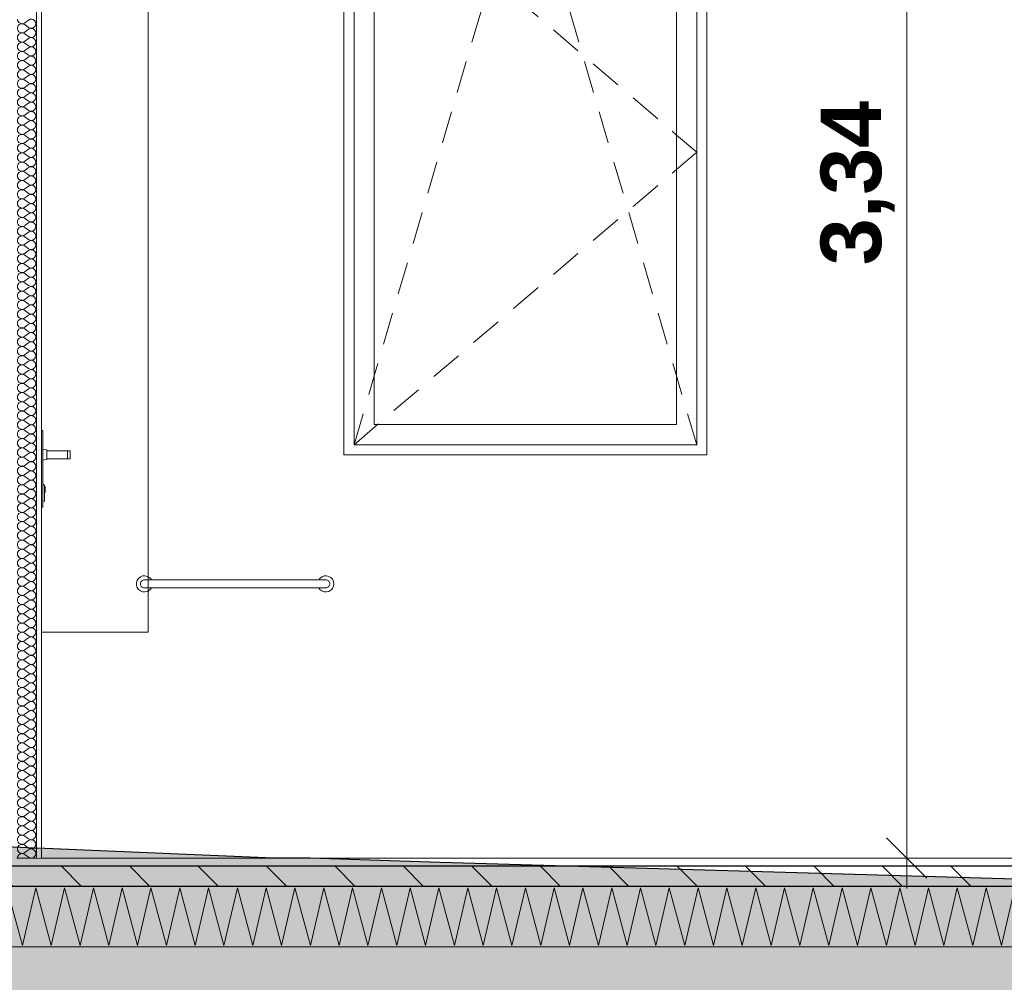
# Model space of a CAD drawing. Header units: millimetres. Extents: x -4481 to 79246, y -53000 to 18468.
# Tile 57 of 79: x 44889 to 47331, y -308 to 2079. Entities that reach past the tile are written whole.
import ezdxf

# ---------------------------------------------------------------- set-up
doc = ezdxf.new("R2010")
doc.units = ezdxf.units.MM
doc.header["$MEASUREMENT"] = 0
doc.linetypes.add('Wipeout_Contour', pattern=[1000, 0, -1000])
for name, color, linetype in [('Nouveau_2D - Cotations pour 100ème', 7, 'Continuous'), ('Nouveau__ DÉBLAIS REMBLAIS', 7, 'Continuous'), ('Nouveau__Constr - Spéciales', 7, 'Continuous'), ('Nouveau__Murs int non porteurs - Cloisons', 7, 'Continuous'), ('Nouveau__Sols - Dalles', 7, 'Continuous'), ('Nouveau_Exter - Equipements_Mobiliers', 7, 'Continuous'), ('Nouveau_Fenêtres Archicad', 7, 'Continuous'), ('Nouveau_Portes Archicad', 7, 'Continuous'), ('Terrain - original', 7, 'Continuous')]:
    doc.layers.add(name, color=color, linetype=linetype)
doc.styles.add('STYLE_GENERE_2', font='arial.ttf')
doc.linetypes.add('_TN', pattern='A,0,[2,PROJET COUPE BB1.Shx,S=63.492063,R=0,X=0,Y=0],-8000,0', length=8000)
doc.dimstyles.new('STYLE_GENERE__10', dxfattribs={"dimtxt": 175, "dimasz": 95, "dimexe": 0.18, "dimexo": 30247.210424, "dimgap": 0, "dimtad": 1, "dimlfac": 0.001, "dimzin": 0, "dimdsep": 46, "dimtxsty": 'STYLE_GENERE_2', "dimblk": 'ARROWHEAD_6', "dimblk1": 'ARROWHEAD_6', "dimblk2": 'ARROWHEAD_6', "dimcen": 0.09, "dimclrd": 1, "dimclre": 1, "dimclrt": 1, "dimazin": 0, "dimtfac": 1, "dimtdec": 4, "dimtmove": 0, "dimatfit": 3, "dimfxl": 0, "dimtolj": 1, "dimtzin": 0, "dimarcsym": 0})
doc.dimstyles.new('STYLE_GENERE__3', dxfattribs={"dimtxt": 150, "dimasz": 95, "dimexe": 0.18, "dimexo": 21916.318027, "dimgap": 0, "dimtad": 1, "dimlfac": 0.001, "dimzin": 0, "dimdsep": 46, "dimtxsty": 'STYLE_GENERE_2', "dimblk": 'ARROWHEAD_6', "dimblk1": 'ARROWHEAD_6', "dimblk2": 'ARROWHEAD_6', "dimcen": 0.09, "dimclrd": 7, "dimclre": 7, "dimclrt": 7, "dimazin": 0, "dimtfac": 1, "dimtdec": 4, "dimtmove": 0, "dimatfit": 3, "dimfxl": 0, "dimtolj": 1, "dimtzin": 0, "dimarcsym": 0})
doc.dimstyles.new('STYLE_GENERE__5', dxfattribs={"dimtxt": 150, "dimasz": 95, "dimexe": 0.18, "dimexo": 21959.829925, "dimgap": 0, "dimtad": 1, "dimlfac": 0.001, "dimzin": 0, "dimdsep": 46, "dimtxsty": 'STYLE_GENERE_2', "dimblk": 'ARROWHEAD_6', "dimblk1": 'ARROWHEAD_6', "dimblk2": 'ARROWHEAD_6', "dimcen": 0.09, "dimclrd": 7, "dimclre": 7, "dimclrt": 7, "dimazin": 0, "dimtfac": 1, "dimtdec": 4, "dimtmove": 0, "dimatfit": 3, "dimfxl": 0, "dimtolj": 1, "dimtzin": 0, "dimarcsym": 0})
doc.dimstyles.new('STYLE_GENERE__7', dxfattribs={"dimtxt": 150, "dimasz": 95, "dimexe": 0.18, "dimexo": 28568.917041, "dimgap": 0, "dimtad": 1, "dimlfac": 0.001, "dimzin": 0, "dimdsep": 46, "dimtxsty": 'STYLE_GENERE_2', "dimblk": 'ARROWHEAD_6', "dimblk1": 'ARROWHEAD_6', "dimblk2": 'ARROWHEAD_6', "dimcen": 0.09, "dimclrd": 7, "dimclre": 7, "dimclrt": 7, "dimazin": 0, "dimtfac": 1, "dimtdec": 4, "dimtmove": 0, "dimatfit": 3, "dimfxl": 0, "dimtolj": 1, "dimtzin": 0, "dimarcsym": 0})

# ---------------------------------------------------------------- blocks, each defined once
blk = doc.blocks.new('*X59')
at = {"layer": 'Nouveau__Sols - Dalles', "color": 250, "linetype": 'Continuous', "lineweight": 5}
for p, q in [((44857.1, -73.6), (44895.4, -216.4)), ((44895.4, -216.4), (44928.6, -73.6)), ((44928.6, -73.6), (44966.8, -216.4)), ((44966.8, -216.4), (45000, -73.6)), ((45000, -73.6), (45038.3, -216.4)), ((45038.3, -216.4), (45071.4, -73.6)), ((45071.4, -73.6), (45109.7, -216.4)), ((45109.7, -216.4), (45142.9, -73.6)), ((45142.9, -73.6), (45181.1, -216.4)), ((45181.1, -216.4), (45214.3, -73.6)), ((45214.3, -73.6), (45252.5, -216.4)), ((45252.5, -216.4), (45285.7, -73.6)), ((45285.7, -73.6), (45324, -216.4)), ((45324, -216.4), (45357.1, -73.6)), ((45357.1, -73.6), (45395.4, -216.4)), ((45395.4, -216.4), (45428.6, -73.6)), ((45428.6, -73.6), (45466.8, -216.4)), ((45466.8, -216.4), (45500, -73.6)), ((45500, -73.6), (45538.3, -216.4)), ((45538.3, -216.4), (45571.4, -73.6)), ((45571.4, -73.6), (45609.7, -216.4)), ((45609.7, -216.4), (45642.9, -73.6)), ((45642.9, -73.6), (45681.1, -216.4)), ((45681.1, -216.4), (45714.3, -73.6)), ((45714.3, -73.6), (45752.5, -216.4)), ((45752.5, -216.4), (45785.7, -73.6)), ((45785.7, -73.6), (45824, -216.4)), ((45824, -216.4), (45857.1, -73.6)), ((45857.1, -73.6), (45895.4, -216.4)), ((45895.4, -216.4), (45928.6, -73.6)), ((45928.6, -73.6), (45966.8, -216.4)), ((45966.8, -216.4), (46000, -73.6)), ((46000, -73.6), (46038.3, -216.4)), ((46038.3, -216.4), (46071.4, -73.6)), ((46071.4, -73.6), (46109.7, -216.4)), ((46109.7, -216.4), (46142.9, -73.6)), ((46142.9, -73.6), (46181.1, -216.4)), ((46181.1, -216.4), (46214.3, -73.6)), ((46214.3, -73.6), (46252.5, -216.4)), ((46252.5, -216.4), (46285.7, -73.6)), ((46285.7, -73.6), (46324, -216.4)), ((46324, -216.4), (46357.1, -73.6)), ((46357.1, -73.6), (46395.4, -216.4)), ((46395.4, -216.4), (46428.6, -73.6)), ((46428.6, -73.6), (46466.8, -216.4)), ((46466.8, -216.4), (46500, -73.6)), ((46500, -73.6), (46538.3, -216.4)), ((46538.3, -216.4), (46571.4, -73.6)), ((46571.4, -73.6), (46609.7, -216.4)), ((46609.7, -216.4), (46642.9, -73.6)), ((46642.9, -73.6), (46681.1, -216.4)), ((46681.1, -216.4), (46714.3, -73.6)), ((46714.3, -73.6), (46752.5, -216.4)), ((46752.5, -216.4), (46785.7, -73.6)), ((46785.7, -73.6), (46824, -216.4)), ((46824, -216.4), (46857.1, -73.6)), ((46857.1, -73.6), (46895.4, -216.4)), ((46895.4, -216.4), (46928.6, -73.6)), ((46928.6, -73.6), (46966.8, -216.4)), ((46966.8, -216.4), (47000, -73.6)), ((47000, -73.6), (47038.3, -216.4)), ((47038.3, -216.4), (47071.4, -73.6)), ((47071.4, -73.6), (47109.7, -216.4)), ((47109.7, -216.4), (47142.9, -73.6)), ((47142.9, -73.6), (47181.1, -216.4)), ((47181.1, -216.4), (47214.3, -73.6)), ((47214.3, -73.6), (47252.5, -216.4)), ((47252.5, -216.4), (47285.7, -73.6)), ((47285.7, -73.6), (47324, -216.4)), ((47324, -216.4), (47357.1, -73.6))]:
    blk.add_line(p, q, dxfattribs=at)
blk = doc.blocks.new('Élément de coupe_51')
at = {"layer": 'Nouveau__Sols - Dalles', "linetype": 'Continuous', "lineweight": 5}
h = blk.add_hatch(dxfattribs=at)
h.set_pattern_fill('__MAÇONNERIE', style=0, pattern_type=2)
h.set_pattern_definition([(135, (0, 0), (84.85281, 84.85281), [])])
h.paths.add_polyline_path([(59978, -20), (24922, -20), (24922, -70), (59978, -70)])
at = {"layer": 'Nouveau__Sols - Dalles', "color": 7, "linetype": 'Continuous', "lineweight": 5}
for p, q in [((44943, 0), (44930, 0)), ((54107, 0), (44943, 0)), ((59978, -220), (24922, -220))]:
    blk.add_line(p, q, dxfattribs=at)
at = {"layer": 'Nouveau__Sols - Dalles', "color": 7, "linetype": 'Continuous', "lineweight": 30}
for p, q in [((59978, -20), (24922, -20)), ((59978, -70), (24922, -70))]:
    blk.add_line(p, q, dxfattribs=at)
at = {"layer": 'Nouveau__Sols - Dalles', "lineweight": 0}
blk.add_blockref('*X59', (0, 0), dxfattribs=at)
blk = doc.blocks.new('*X76')
at = {"layer": 'Nouveau__Murs int non porteurs - Cloisons', "color": 250, "linetype": 'Continuous', "lineweight": 5}
for p, q in [((44910.6, 2077.7), (44901.4, 2070.9)), ((44910.6, 2059.4), (44901.4, 2066.3)), ((44910.6, 2054.9), (44901.4, 2048)), ((44910.6, 2036.6), (44901.4, 2043.4)), ((44910.6, 2032), (44901.4, 2025.1)), ((44910.6, 2013.7), (44901.4, 2020.6)), ((44910.6, 2009.1), (44901.4, 2002.3)), ((44910.6, 1990.9), (44901.4, 1997.7)), ((44910.6, 1986.3), (44901.4, 1979.4)), ((44910.6, 1968), (44901.4, 1974.9)), ((44910.6, 1963.4), (44901.4, 1956.6)), ((44910.6, 1945.1), (44901.4, 1952)), ((44910.6, 1940.6), (44901.4, 1933.7)), ((44910.6, 1922.3), (44901.4, 1929.1)), ((44910.6, 1917.7), (44901.4, 1910.9)), ((44910.6, 1899.4), (44901.4, 1906.3)), ((44910.6, 1894.9), (44901.4, 1888)), ((44910.6, 1876.6), (44901.4, 1883.4)), ((44910.6, 1872), (44901.4, 1865.1)), ((44910.6, 1853.7), (44901.4, 1860.6)), ((44910.6, 1849.1), (44901.4, 1842.3)), ((44910.6, 1830.9), (44901.4, 1837.7)), ((44910.6, 1826.3), (44901.4, 1819.4)), ((44910.6, 1808), (44901.4, 1814.9)), ((44910.6, 1803.4), (44901.4, 1796.6)), ((44910.6, 1785.1), (44901.4, 1792)), ((44910.6, 1780.6), (44901.4, 1773.7)), ((44910.6, 1762.3), (44901.4, 1769.1)), ((44910.6, 1757.7), (44901.4, 1750.9)), ((44910.6, 1739.4), (44901.4, 1746.3)), ((44910.6, 1734.9), (44901.4, 1728)), ((44910.6, 1716.6), (44901.4, 1723.4)), ((44910.6, 1712), (44901.4, 1705.1)), ((44910.6, 1693.7), (44901.4, 1700.6)), ((44910.6, 1689.1), (44901.4, 1682.3)), ((44910.6, 1670.9), (44901.4, 1677.7)), ((44910.6, 1666.3), (44901.4, 1659.4)), ((44910.6, 1648), (44901.4, 1654.9)), ((44910.6, 1643.4), (44901.4, 1636.6)), ((44910.6, 1625.1), (44901.4, 1632)), ((44910.6, 1620.6), (44901.4, 1613.7)), ((44910.6, 1602.3), (44901.4, 1609.1)), ((44910.6, 1597.7), (44901.4, 1590.9)), ((44910.6, 1579.4), (44901.4, 1586.3)), ((44910.6, 1574.9), (44901.4, 1568)), ((44910.6, 1556.6), (44901.4, 1563.4)), ((44910.6, 1552), (44901.4, 1545.1)), ((44910.6, 1533.7), (44901.4, 1540.6)), ((44910.6, 1529.1), (44901.4, 1522.3)), ((44910.6, 1510.9), (44901.4, 1517.7)), ((44910.6, 1506.3), (44901.4, 1499.4)), ((44910.6, 1488), (44901.4, 1494.9)), ((44910.6, 1483.4), (44901.4, 1476.6)), ((44910.6, 1465.1), (44901.4, 1472)), ((44910.6, 1460.6), (44901.4, 1453.7)), ((44910.6, 1442.3), (44901.4, 1449.1)), ((44910.6, 1437.7), (44901.4, 1430.9)), ((44910.6, 1419.4), (44901.4, 1426.3)), ((44910.6, 1414.9), (44901.4, 1408)), ((44910.6, 1396.6), (44901.4, 1403.4)), ((44910.6, 1392), (44901.4, 1385.1)), ((44910.6, 1373.7), (44901.4, 1380.6)), ((44910.6, 1369.1), (44901.4, 1362.3)), ((44910.6, 1350.9), (44901.4, 1357.7)), ((44910.6, 1346.3), (44901.4, 1339.4)), ((44910.6, 1328), (44901.4, 1334.9)), ((44910.6, 1323.4), (44901.4, 1316.6)), ((44910.6, 1305.1), (44901.4, 1312)), ((44910.6, 1300.6), (44901.4, 1293.7)), ((44910.6, 1282.3), (44901.4, 1289.1)), ((44910.6, 1277.7), (44901.4, 1270.9)), ((44910.6, 1259.4), (44901.4, 1266.3)), ((44910.6, 1254.9), (44901.4, 1248)), ((44910.6, 1236.6), (44901.4, 1243.4)), ((44910.6, 1232), (44901.4, 1225.1)), ((44910.6, 1213.7), (44901.4, 1220.6)), ((44910.6, 1209.1), (44901.4, 1202.3)), ((44910.6, 1190.9), (44901.4, 1197.7)), ((44910.6, 1186.3), (44901.4, 1179.4)), ((44910.6, 1168), (44901.4, 1174.9)), ((44910.6, 1163.4), (44901.4, 1156.6)), ((44910.6, 1145.1), (44901.4, 1152)), ((44910.6, 1140.6), (44901.4, 1133.7)), ((44910.6, 1122.3), (44901.4, 1129.1)), ((44910.6, 1117.7), (44901.4, 1110.9)), ((44910.6, 1099.4), (44901.4, 1106.3)), ((44910.6, 1094.9), (44901.4, 1088)), ((44910.6, 1076.6), (44901.4, 1083.4)), ((44910.6, 1072), (44901.4, 1065.1)), ((44910.6, 1053.7), (44901.4, 1060.6)), ((44910.6, 1049.1), (44901.4, 1042.3)), ((44910.6, 1030.9), (44901.4, 1037.7)), ((44910.6, 1026.3), (44901.4, 1019.4)), ((44910.6, 1008), (44901.4, 1014.9)), ((44910.6, 1003.4), (44901.4, 996.6)), ((44910.6, 985.1), (44901.4, 992)), ((44910.6, 980.6), (44901.4, 973.7)), ((44910.6, 962.3), (44901.4, 969.1)), ((44910.6, 957.7), (44901.4, 950.9)), ((44910.6, 939.4), (44901.4, 946.3)), ((44910.6, 934.9), (44901.4, 928)), ((44910.6, 916.6), (44901.4, 923.4)), ((44910.6, 912), (44901.4, 905.1)), ((44910.6, 893.7), (44901.4, 900.6)), ((44910.6, 889.1), (44901.4, 882.3)), ((44910.6, 870.9), (44901.4, 877.7)), ((44910.6, 866.3), (44901.4, 859.4)), ((44910.6, 848), (44901.4, 854.9)), ((44910.6, 843.4), (44901.4, 836.6)), ((44910.6, 825.1), (44901.4, 832)), ((44910.6, 820.6), (44901.4, 813.7)), ((44910.6, 802.3), (44901.4, 809.1)), ((44910.6, 797.7), (44901.4, 790.9)), ((44910.6, 779.4), (44901.4, 786.3)), ((44910.6, 774.9), (44901.4, 768)), ((44910.6, 756.6), (44901.4, 763.4)), ((44910.6, 752), (44901.4, 745.1)), ((44910.6, 733.7), (44901.4, 740.6)), ((44910.6, 729.1), (44901.4, 722.3)), ((44910.6, 710.9), (44901.4, 717.7)), ((44910.6, 706.3), (44901.4, 699.4)), ((44910.6, 688), (44901.4, 694.9)), ((44910.6, 683.4), (44901.4, 676.6)), ((44910.6, 665.1), (44901.4, 672)), ((44910.6, 660.6), (44901.4, 653.7)), ((44910.6, 642.3), (44901.4, 649.1)), ((44910.6, 637.7), (44901.4, 630.9)), ((44910.6, 619.4), (44901.4, 626.3)), ((44910.6, 614.9), (44901.4, 608)), ((44910.6, 596.6), (44901.4, 603.4)), ((44910.6, 592), (44901.4, 585.1)), ((44910.6, 573.7), (44901.4, 580.6)), ((44910.6, 569.1), (44901.4, 562.3)), ((44910.6, 550.9), (44901.4, 557.7)), ((44910.6, 546.3), (44901.4, 539.4)), ((44910.6, 528), (44901.4, 534.9)), ((44910.6, 523.4), (44901.4, 516.6)), ((44910.6, 505.1), (44901.4, 512)), ((44910.6, 500.6), (44901.4, 493.7)), ((44910.6, 482.3), (44901.4, 489.1)), ((44910.6, 477.7), (44901.4, 470.9)), ((44910.6, 459.4), (44901.4, 466.3)), ((44910.6, 454.9), (44901.4, 448)), ((44910.6, 436.6), (44901.4, 443.4)), ((44910.6, 432), (44901.4, 425.1)), ((44910.6, 413.7), (44901.4, 420.6)), ((44910.6, 409.1), (44901.4, 402.3)), ((44910.6, 390.9), (44901.4, 397.7)), ((44910.6, 386.3), (44901.4, 379.4)), ((44910.6, 368), (44901.4, 374.9)), ((44910.6, 363.4), (44901.4, 356.6)), ((44910.6, 345.1), (44901.4, 352)), ((44910.6, 340.6), (44901.4, 333.7)), ((44910.6, 322.3), (44901.4, 329.1)), ((44910.6, 317.7), (44901.4, 310.9)), ((44910.6, 299.4), (44901.4, 306.3)), ((44910.6, 294.9), (44901.4, 288)), ((44910.6, 276.6), (44901.4, 283.4)), ((44910.6, 272), (44901.4, 265.1)), ((44910.6, 253.7), (44901.4, 260.6)), ((44910.6, 249.1), (44901.4, 242.3)), ((44910.6, 230.9), (44901.4, 237.7)), ((44910.6, 226.3), (44901.4, 219.4)), ((44910.6, 208), (44901.4, 214.9)), ((44910.6, 203.4), (44901.4, 196.6)), ((44910.6, 185.1), (44901.4, 192)), ((44910.6, 180.6), (44901.4, 173.7)), ((44910.6, 162.3), (44901.4, 169.1)), ((44910.6, 157.7), (44901.4, 150.9)), ((44910.6, 139.4), (44901.4, 146.3)), ((44910.6, 134.9), (44901.4, 128)), ((44910.6, 116.6), (44901.4, 123.4)), ((44910.6, 112), (44901.4, 105.1)), ((44910.6, 93.7), (44901.4, 100.6)), ((44910.6, 89.1), (44901.4, 82.3)), ((44910.6, 70.9), (44901.4, 77.7)), ((44910.6, 66.3), (44901.4, 59.4)), ((44910.6, 48), (44901.4, 54.9)), ((44910.6, 43.4), (44901.4, 36.6)), ((44910.6, 25.1), (44901.4, 32)), ((44910.6, 20.6), (44901.4, 13.7)), ((44910.6, 2.3), (44901.4, 9.1))]:
    blk.add_line(p, q, dxfattribs=at)
for centre, start, end in [((44894.6, 2080), 180, 306.8699), ((44917.4, 2068.6), 233.1301, 126.8699), ((44894.6, 2057.1), 53.1301, 180), ((44894.6, 2057.1), 180, 306.8699), ((44917.4, 2045.7), 233.1301, 126.8699), ((44894.6, 2034.3), 53.1301, 180), ((44894.6, 2034.3), 180, 306.8699), ((44917.4, 2022.9), 233.1301, 126.8699), ((44894.6, 2011.4), 53.1301, 180), ((44894.6, 2011.4), 180, 306.8699), ((44917.4, 2000), 233.1301, 126.8699), ((44894.6, 1988.6), 53.1301, 180), ((44894.6, 1988.6), 180, 306.8699), ((44917.4, 1977.1), 233.1301, 126.8699), ((44894.6, 1965.7), 53.1301, 180), ((44894.6, 1965.7), 180, 306.8699), ((44894.6, 1942.9), 53.1301, 180), ((44917.4, 1954.3), 233.1301, 126.8699), ((44894.6, 1942.9), 180, 306.8699), ((44894.6, 1920), 53.1301, 180), ((44917.4, 1931.4), 233.1301, 126.8699), ((44894.6, 1920), 180, 306.8699), ((44894.6, 1897.1), 53.1301, 180), ((44917.4, 1908.6), 233.1301, 126.8699), ((44894.6, 1897.1), 180, 306.8699), ((44894.6, 1874.3), 53.1301, 180), ((44917.4, 1885.7), 233.1301, 126.8699), ((44894.6, 1874.3), 180, 306.8699), ((44894.6, 1851.4), 53.1301, 180), ((44917.4, 1862.9), 233.1301, 126.8699), ((44894.6, 1851.4), 180, 306.8699), ((44894.6, 1828.6), 53.1301, 180), ((44917.4, 1840), 233.1301, 126.8699), ((44894.6, 1828.6), 180, 306.8699), ((44894.6, 1805.7), 53.1301, 180), ((44917.4, 1817.1), 233.1301, 126.8699), ((44894.6, 1805.7), 180, 306.8699), ((44894.6, 1782.9), 53.1301, 180), ((44894.6, 1782.9), 180, 306.8699), ((44917.4, 1794.3), 233.1301, 126.8699), ((44917.4, 1771.4), 233.1301, 126.8699), ((44894.6, 1760), 53.1301, 180), ((44894.6, 1760), 180, 306.8699), ((44917.4, 1748.6), 233.1301, 126.8699), ((44894.6, 1737.1), 53.1301, 180), ((44894.6, 1737.1), 180, 306.8699), ((44917.4, 1725.7), 233.1301, 126.8699), ((44894.6, 1714.3), 53.1301, 180), ((44894.6, 1714.3), 180, 306.8699), ((44917.4, 1702.9), 233.1301, 126.8699), ((44894.6, 1691.4), 53.1301, 180), ((44894.6, 1691.4), 180, 306.8699), ((44917.4, 1680), 233.1301, 126.8699), ((44894.6, 1668.6), 53.1301, 180), ((44894.6, 1668.6), 180, 306.8699), ((44917.4, 1657.1), 233.1301, 126.8699), ((44894.6, 1645.7), 53.1301, 180), ((44894.6, 1645.7), 180, 306.8699), ((44917.4, 1634.3), 233.1301, 126.8699), ((44894.6, 1622.9), 53.1301, 180), ((44894.6, 1622.9), 180, 306.8699), ((44917.4, 1611.4), 233.1301, 126.8699), ((44894.6, 1600), 53.1301, 180), ((44894.6, 1600), 180, 306.8699), ((44894.6, 1577.1), 53.1301, 180), ((44917.4, 1588.6), 233.1301, 126.8699), ((44894.6, 1577.1), 180, 306.8699), ((44894.6, 1554.3), 53.1301, 180), ((44917.4, 1565.7), 233.1301, 126.8699), ((44894.6, 1554.3), 180, 306.8699), ((44894.6, 1531.4), 53.1301, 180), ((44917.4, 1542.9), 233.1301, 126.8699), ((44894.6, 1531.4), 180, 306.8699), ((44894.6, 1508.6), 53.1301, 180), ((44917.4, 1520), 233.1301, 126.8699), ((44894.6, 1508.6), 180, 306.8699), ((44894.6, 1485.7), 53.1301, 180), ((44917.4, 1497.1), 233.1301, 126.8699), ((44894.6, 1485.7), 180, 306.8699), ((44894.6, 1462.9), 53.1301, 180), ((44917.4, 1474.3), 233.1301, 126.8699), ((44894.6, 1462.9), 180, 306.8699), ((44894.6, 1440), 53.1301, 180), ((44917.4, 1451.4), 233.1301, 126.8699), ((44894.6, 1440), 180, 306.8699), ((44894.6, 1417.1), 53.1301, 180), ((44894.6, 1417.1), 180, 306.8699), ((44917.4, 1428.6), 233.1301, 126.8699), ((44917.4, 1405.7), 233.1301, 126.8699), ((44894.6, 1394.3), 53.1301, 180), ((44894.6, 1394.3), 180, 306.8699), ((44917.4, 1382.9), 233.1301, 126.8699), ((44894.6, 1371.4), 53.1301, 180), ((44894.6, 1371.4), 180, 306.8699), ((44917.4, 1360), 233.1301, 126.8699), ((44894.6, 1348.6), 53.1301, 180), ((44894.6, 1348.6), 180, 306.8699), ((44917.4, 1337.1), 233.1301, 126.8699), ((44894.6, 1325.7), 53.1301, 180), ((44894.6, 1325.7), 180, 306.8699), ((44917.4, 1314.3), 233.1301, 126.8699), ((44894.6, 1302.9), 53.1301, 180), ((44894.6, 1302.9), 180, 306.8699), ((44917.4, 1291.4), 233.1301, 126.8699), ((44894.6, 1280), 53.1301, 180), ((44894.6, 1280), 180, 306.8699), ((44917.4, 1268.6), 233.1301, 126.8699), ((44894.6, 1257.1), 53.1301, 180), ((44894.6, 1257.1), 180, 306.8699), ((44894.6, 1234.3), 53.1301, 180), ((44917.4, 1245.7), 233.1301, 126.8699), ((44894.6, 1234.3), 180, 306.8699), ((44894.6, 1211.4), 53.1301, 180), ((44917.4, 1222.9), 233.1301, 126.8699), ((44894.6, 1211.4), 180, 306.8699), ((44894.6, 1188.6), 53.1301, 180), ((44917.4, 1200), 233.1301, 126.8699), ((44894.6, 1188.6), 180, 306.8699), ((44894.6, 1165.7), 53.1301, 180), ((44917.4, 1177.1), 233.1301, 126.8699), ((44894.6, 1165.7), 180, 306.8699), ((44894.6, 1142.9), 53.1301, 180), ((44917.4, 1154.3), 233.1301, 126.8699), ((44894.6, 1142.9), 180, 306.8699), ((44894.6, 1120), 53.1301, 180), ((44917.4, 1131.4), 233.1301, 126.8699), ((44894.6, 1120), 180, 306.8699), ((44894.6, 1097.1), 53.1301, 180), ((44917.4, 1108.6), 233.1301, 126.8699), ((44894.6, 1097.1), 180, 306.8699), ((44894.6, 1074.3), 53.1301, 180), ((44917.4, 1085.7), 233.1301, 126.8699), ((44894.6, 1074.3), 180, 306.8699), ((44894.6, 1051.4), 53.1301, 180), ((44894.6, 1051.4), 180, 306.8699), ((44917.4, 1062.9), 233.1301, 126.8699), ((44917.4, 1040), 233.1301, 126.8699), ((44894.6, 1028.6), 53.1301, 180), ((44894.6, 1028.6), 180, 306.8699), ((44917.4, 1017.1), 233.1301, 126.8699), ((44894.6, 1005.7), 53.1301, 180), ((44894.6, 1005.7), 180, 306.8699), ((44917.4, 994.3), 233.1301, 126.8699), ((44894.6, 982.9), 53.1301, 180), ((44894.6, 982.9), 180, 306.8699), ((44917.4, 971.4), 233.1301, 126.8699), ((44894.6, 960), 53.1301, 180), ((44894.6, 960), 180, 306.8699), ((44917.4, 948.6), 233.1301, 126.8699), ((44894.6, 937.1), 53.1301, 180), ((44894.6, 937.1), 180, 306.8699), ((44917.4, 925.7), 233.1301, 126.8699), ((44894.6, 914.3), 53.1301, 180), ((44894.6, 914.3), 180, 306.8699), ((44917.4, 902.9), 233.1301, 126.8699), ((44894.6, 891.4), 53.1301, 180), ((44894.6, 891.4), 180, 306.8699), ((44894.6, 868.6), 53.1301, 180), ((44917.4, 880), 233.1301, 126.8699), ((44894.6, 868.6), 180, 306.8699), ((44894.6, 845.7), 53.1301, 180), ((44917.4, 857.1), 233.1301, 126.8699), ((44894.6, 845.7), 180, 306.8699), ((44894.6, 822.9), 53.1301, 180), ((44917.4, 834.3), 233.1301, 126.8699), ((44894.6, 822.9), 180, 306.8699), ((44894.6, 800), 53.1301, 180), ((44917.4, 811.4), 233.1301, 126.8699), ((44894.6, 800), 180, 306.8699), ((44894.6, 777.1), 53.1301, 180), ((44917.4, 788.6), 233.1301, 126.8699), ((44894.6, 777.1), 180, 306.8699), ((44894.6, 754.3), 53.1301, 180), ((44917.4, 765.7), 233.1301, 126.8699), ((44894.6, 754.3), 180, 306.8699), ((44894.6, 731.4), 53.1301, 180), ((44917.4, 742.9), 233.1301, 126.8699), ((44894.6, 731.4), 180, 306.8699), ((44894.6, 708.6), 53.1301, 180), ((44894.6, 708.6), 180, 306.8699), ((44917.4, 720), 233.1301, 126.8699), ((44917.4, 697.1), 233.1301, 126.8699), ((44894.6, 685.7), 53.1301, 180), ((44894.6, 685.7), 180, 306.8699), ((44917.4, 674.3), 233.1301, 126.8699), ((44894.6, 662.9), 53.1301, 180), ((44894.6, 662.9), 180, 306.8699), ((44917.4, 651.4), 233.1301, 126.8699), ((44894.6, 640), 53.1301, 180), ((44894.6, 640), 180, 306.8699), ((44917.4, 628.6), 233.1301, 126.8699), ((44894.6, 617.1), 53.1301, 180), ((44894.6, 617.1), 180, 306.8699), ((44917.4, 605.7), 233.1301, 126.8699), ((44894.6, 594.3), 53.1301, 180), ((44894.6, 594.3), 180, 306.8699), ((44917.4, 582.9), 233.1301, 126.8699), ((44894.6, 571.4), 53.1301, 180), ((44894.6, 571.4), 180, 306.8699), ((44917.4, 560), 233.1301, 126.8699), ((44894.6, 548.6), 53.1301, 180), ((44894.6, 548.6), 180, 306.8699), ((44917.4, 537.1), 233.1301, 126.8699), ((44894.6, 525.7), 53.1301, 180), ((44894.6, 525.7), 180, 306.8699), ((44894.6, 502.9), 53.1301, 180), ((44917.4, 514.3), 233.1301, 126.8699), ((44894.6, 502.9), 180, 306.8699), ((44894.6, 480), 53.1301, 180), ((44917.4, 491.4), 233.1301, 126.8699), ((44894.6, 480), 180, 306.8699), ((44894.6, 457.1), 53.1301, 180), ((44917.4, 468.6), 233.1301, 126.8699), ((44894.6, 457.1), 180, 306.8699), ((44894.6, 434.3), 53.1301, 180), ((44917.4, 445.7), 233.1301, 126.8699), ((44894.6, 434.3), 180, 306.8699), ((44894.6, 411.4), 53.1301, 180), ((44917.4, 422.9), 233.1301, 126.8699), ((44894.6, 411.4), 180, 306.8699), ((44894.6, 388.6), 53.1301, 180), ((44917.4, 400), 233.1301, 126.8699), ((44894.6, 388.6), 180, 306.8699), ((44894.6, 365.7), 53.1301, 180), ((44917.4, 377.1), 233.1301, 126.8699), ((44894.6, 365.7), 180, 306.8699), ((44894.6, 342.9), 53.1301, 180), ((44894.6, 342.9), 180, 306.8699), ((44917.4, 354.3), 233.1301, 126.8699), ((44917.4, 331.4), 233.1301, 126.8699), ((44894.6, 320), 53.1301, 180), ((44894.6, 320), 180, 306.8699), ((44917.4, 308.6), 233.1301, 126.8699), ((44894.6, 297.1), 53.1301, 180), ((44894.6, 297.1), 180, 306.8699), ((44917.4, 285.7), 233.1301, 126.8699), ((44894.6, 274.3), 53.1301, 180), ((44894.6, 274.3), 180, 306.8699), ((44917.4, 262.9), 233.1301, 126.8699), ((44894.6, 251.4), 53.1301, 180), ((44894.6, 251.4), 180, 306.8699), ((44917.4, 240), 233.1301, 126.8699), ((44894.6, 228.6), 53.1301, 180), ((44894.6, 228.6), 180, 306.8699), ((44917.4, 217.1), 233.1301, 126.8699), ((44894.6, 205.7), 53.1301, 180), ((44894.6, 205.7), 180, 306.8699), ((44917.4, 194.3), 233.1301, 126.8699), ((44894.6, 182.9), 53.1301, 180), ((44894.6, 182.9), 180, 306.8699), ((44894.6, 160), 53.1301, 180), ((44917.4, 171.4), 233.1301, 126.8699), ((44894.6, 160), 180, 306.8699), ((44894.6, 137.1), 53.1301, 180), ((44917.4, 148.6), 233.1301, 126.8699), ((44894.6, 137.1), 180, 306.8699), ((44894.6, 114.3), 53.1301, 180), ((44917.4, 125.7), 233.1301, 126.8699), ((44894.6, 114.3), 180, 306.8699), ((44894.6, 91.4), 53.1301, 180), ((44917.4, 102.9), 233.1301, 126.8699), ((44894.6, 91.4), 180, 306.8699), ((44894.6, 68.6), 53.1301, 180), ((44917.4, 80), 233.1301, 126.8699), ((44894.6, 68.6), 180, 306.8699), ((44894.6, 45.7), 53.1301, 180), ((44917.4, 57.1), 233.1301, 126.8699), ((44894.6, 45.7), 180, 306.8699), ((44894.6, 22.9), 53.1301, 180), ((44917.4, 34.3), 233.1301, 126.8699), ((44894.6, 22.9), 180, 306.8699), ((44894.6, 0), 53.1301, 180), ((44917.4, 11.4), 233.1301, 126.8699)]:
    blk.add_arc(centre, 11.4, start, end, dxfattribs=at)
blk = doc.blocks.new('Élément de coupe_64')
at = {"color": 254, "linetype": 'Wipeout_Contour', "lineweight": 0, "ltscale": 179993.907889}
blk.add_wipeout([(44930, 3340), (44930, 0), (44943, 0), (44943, 3340)], dxfattribs=at).dxf.layer = 'Nouveau__Murs int non porteurs - Cloisons'
at = {"layer": 'Nouveau__Murs int non porteurs - Cloisons', "color": 7, "linetype": 'Continuous', "lineweight": 5}
blk.add_line((44943, 2600), (44943, 0), dxfattribs=at)
at = {"color": 254, "linetype": 'Wipeout_Contour', "lineweight": 0, "ltscale": 179872.075815}
blk.add_wipeout([(44882, 3340), (44882, 0), (44930, 0), (44930, 3340)], dxfattribs=at).dxf.layer = 'Nouveau__Murs int non porteurs - Cloisons'
at = {"layer": 'Nouveau__Murs int non porteurs - Cloisons', "color": 7, "linetype": 'Continuous', "lineweight": 13}
for p, q in [((44930, 3340), (44930, 0)), ((44930, 0), (44882, 0))]:
    blk.add_line(p, q, dxfattribs=at)
at = {"layer": 'Nouveau__Murs int non porteurs - Cloisons', "lineweight": 0}
blk.add_blockref('*X76', (0, 0), dxfattribs=at)
blk = doc.blocks.new('Élément de coupe_80')
at = {"layer": 'Nouveau_Fenêtres Archicad', "color": 7, "linetype": 'Continuous', "lineweight": 13}
for p, q in [((45693, 2450), (45693, 2500)), ((45693, 2500), (46593, 2500)), ((46593, 2500), (46593, 2450)), ((45718, 2425), (45718, 2475)), ((45718, 2475), (46568, 2475)), ((45718, 2475), (45776.6, 2425)), ((46128.3, 2425), (46143, 2475)), ((46157.7, 2425), (46143, 2475)), ((46568, 2475), (46568, 2425)), ((45693, 1050), (45693, 2450)), ((46593, 2450), (46593, 1050)), ((45718, 1075), (45718, 2425)), ((45768, 2425), (45768, 1075)), ((46518, 2425), (45768, 2425)), ((45776.6, 2425), (45778.9, 2423.1)), ((46120.5, 2398.2), (46128.3, 2425)), ((46165.5, 2398.2), (46157.7, 2425)), ((46518, 1075), (46518, 2425)), ((46568, 2425), (46568, 1075)), ((46120.2, 2397.3), (46120.5, 2398.2)), ((46165.8, 2397.3), (46165.5, 2398.2)), ((45816.9, 2390.6), (45877.8, 2338.7)), ((46083.7, 2272.5), (46106.2, 2349.3)), ((46202.3, 2272.5), (46179.8, 2349.3)), ((45915.8, 2306.3), (45976.7, 2254.4)), ((46047.1, 2147.8), (46069.6, 2224.5)), ((46238.9, 2147.8), (46216.4, 2224.5)), ((46014.7, 2221.9), (46075.6, 2170)), ((46113.6, 2137.5), (46174.5, 2085.6)), ((46010.5, 2023), (46033, 2099.8)), ((46275.5, 2023), (46253, 2099.8)), ((46212.5, 2053.2), (46273.4, 2001.3)), ((45974, 1898.3), (45996.5, 1975)), ((46312, 1898.3), (46289.5, 1975)), ((46311.5, 1968.8), (46372.3, 1916.9)), ((46410.4, 1884.5), (46471.2, 1832.5)), ((45937.4, 1773.5), (45959.9, 1850.3)), ((46348.6, 1773.5), (46326.1, 1850.3)), ((46507.1, 1801.9), (46518, 1792.6)), ((46518, 1792.6), (46568, 1750)), ((46518, 1707.4), (46568, 1750)), ((45900.8, 1648.8), (45923.3, 1725.5)), ((46385.2, 1648.8), (46362.7, 1725.5)), ((46507.1, 1698.1), (46518, 1707.4)), ((46410.4, 1615.5), (46471.2, 1667.5)), ((45864.3, 1524), (45886.8, 1600.8)), ((46421.7, 1524), (46399.2, 1600.8)), ((46311.5, 1531.2), (46372.3, 1583.1)), ((46212.5, 1446.8), (46273.4, 1498.7)), ((45827.7, 1399.3), (45850.2, 1476)), ((46458.3, 1399.3), (46435.8, 1476)), ((46113.6, 1362.5), (46174.5, 1414.4)), ((45791.1, 1274.5), (45813.6, 1351.3)), ((46494.9, 1274.5), (46472.4, 1351.3)), ((46014.7, 1278.1), (46075.6, 1330)), ((45915.8, 1193.7), (45976.7, 1245.6)), ((45768, 1195.6), (45777.1, 1226.5)), ((46518, 1195.6), (46508.9, 1226.5)), ((45754.6, 1149.8), (45768, 1195.6)), ((46531.4, 1149.8), (46518, 1195.6)), ((45816.9, 1109.4), (45877.8, 1161.3)), ((45718, 1025), (45740.5, 1101.8)), ((46568, 1025), (46545.5, 1101.8)), ((45718, 1025), (45718, 1075)), ((45718, 1025), (45776.6, 1075)), ((45768, 1075), (46518, 1075)), ((45776.6, 1075), (45778.9, 1076.9)), ((46568, 1075), (46568, 1025)), ((45693, 1000), (45693, 1050)), ((46593, 1050), (46593, 1000)), ((46568, 1025), (45718, 1025)), ((46593, 1000), (45693, 1000))]:
    blk.add_line(p, q, dxfattribs=at)
blk = doc.blocks.new('Élément de coupe_160')
at = {"layer": 'Nouveau__Constr - Spéciales', "color": 7, "linetype": 'Continuous', "lineweight": 13}
for q in [(45207.3, 2600), (44943, 560)]:
    blk.add_line((45207.3, 560), q, dxfattribs=at)
blk = doc.blocks.new('Élément de coupe_292')
at = {"layer": 'Nouveau_Portes Archicad', "color": 7, "linetype": 'Continuous', "lineweight": 13}
for p, q in [((44943.1, 2040), (44943.1, 1980.9)), ((44943.1, 1943.9), (44943.1, 1884.8)), ((44943.1, 1847.9), (44943.1, 1788.8)), ((44943.1, 1751.8), (44943.1, 1692.7)), ((44943.1, 1655.7), (44943.1, 1596.6)), ((44943.1, 1559.7), (44943.1, 1500.6)), ((44943.1, 1463.6), (44943.1, 1404.5)), ((44943.1, 1367.6), (44943.1, 1308.4)), ((44943.1, 1271.5), (44943.1, 1212.4)), ((44943.1, 1175.4), (44943.1, 1116.3)), ((44943.1, 1079.4), (44943.1, 1079.1)), ((44943.1, 1079.1), (44943.1, 1060)), ((44943, 1060), (44946, 1060)), ((44946, 870), (44946, 1060)), ((44943.1, 1043.6), (44943.1, 1020)), ((44832, 1008.7), (44832, 1010)), ((44839, 1010), (44832, 1010)), ((44832, 1005), (44832, 1008.7)), ((44832, 1000), (44832, 1005)), ((44839, 1008.7), (44839, 1010)), ((44869, 1010), (44839, 1010)), ((44839, 1005), (44839, 1008.7)), ((44839, 1000), (44839, 1005)), ((44943.1, 996.4), (44943.1, 1020)), ((44956, 1012), (44946, 1013)), ((44956, 1010.4), (44956, 1012)), ((44956, 1006), (44956, 1010.4)), ((44956, 1010), (45007, 1010)), ((44956, 1000), (44956, 1006)), ((45007, 1008.7), (45007, 1010)), ((45007, 1010), (45014, 1010)), ((45007, 1005), (45007, 1008.7)), ((45007, 1000), (45007, 1005)), ((45014, 1008.7), (45014, 1010)), ((45014, 1005), (45014, 1008.7)), ((45014, 1000), (45014, 1005)), ((44832, 995), (44832, 1000)), ((44832, 991.3), (44832, 995)), ((44832, 990), (44832, 991.3)), ((44839, 990), (44832, 990)), ((44839, 995), (44839, 1000)), ((44839, 991.3), (44839, 995)), ((44839, 990), (44839, 991.3)), ((44869, 990), (44839, 990)), ((44956, 988), (44946, 987)), ((44956, 994), (44956, 1000)), ((44956, 989.6), (44956, 994)), ((44956, 990), (45007, 990)), ((44956, 988), (44956, 989.6)), ((45007, 995), (45007, 1000)), ((45007, 991.3), (45007, 995)), ((45007, 990), (45007, 991.3)), ((45007, 990), (45014, 990)), ((45014, 995), (45014, 1000)), ((45014, 991.3), (45014, 995)), ((45014, 990), (45014, 991.3)), ((44950, 925), (44946, 927)), ((44950, 922.3), (44950, 925)), ((44950, 915), (44950, 922.3)), ((44952, 921), (44950, 922)), ((44950, 905), (44950, 915)), ((44952, 907), (44950, 906)), ((44950, 895), (44950, 905)), ((44952, 918.9), (44952, 921)), ((44952, 914), (44952, 918.9)), ((44952, 909.1), (44952, 914)), ((44952, 907), (44952, 909.1)), ((44950, 885), (44946, 883)), ((44950, 887.7), (44950, 895)), ((44950, 885), (44950, 887.7)), ((44943, 870), (44946, 870)), ((44943.1, 864.6), (44943.1, 870)), ((44943.1, 768.5), (44943.1, 827.6)), ((44943.1, 672.4), (44943.1, 731.6)), ((44943.1, 576.4), (44943.1, 635.5)), ((44943.1, 480.3), (44943.1, 539.4)), ((44943.1, 384.3), (44943.1, 443.4)), ((44943.1, 288.2), (44943.1, 347.3)), ((44943.1, 192.1), (44943.1, 251.2)), ((44943.1, 96.1), (44943.1, 155.2)), ((44943.1, 0), (44943.1, 59.1))]:
    blk.add_line(p, q, dxfattribs=at)
blk = doc.blocks.new('Élément de coupe_301')
at = {"layer": 'Nouveau_Exter - Equipements_Mobiliers', "color": 7, "linetype": 'Continuous', "lineweight": 13}
for p, q in [((45178.2, 683), (45180, 688.7)), ((45180, 688.7), (45183.3, 693.6)), ((45183.3, 693.6), (45188, 697.3)), ((45188, 697.3), (45193.5, 699.5)), ((45189.4, 685.2), (45188.7, 683.6)), ((45190.5, 686.6), (45189.4, 685.2)), ((45191.7, 687.8), (45190.5, 686.6)), ((45193.2, 688.7), (45191.7, 687.8)), ((45194.7, 689.5), (45193.2, 688.7)), ((45193.5, 699.5), (45199.5, 699.9)), ((45196.4, 689.9), (45194.7, 689.5)), ((45198.2, 690), (45196.4, 689.9)), ((45198.2, 690), (45199.4, 690)), ((45199.4, 690), (45203.1, 690)), ((45199.5, 699.9), (45205.3, 698.6)), ((45203.1, 690), (45209, 690)), ((45205.3, 698.6), (45210.5, 695.6)), ((45209, 690), (45216.9, 690)), ((45210.5, 695.6), (45214.5, 691.3)), ((45214.5, 691.3), (45215.1, 690)), ((45216.9, 690), (45226.4, 690)), ((45226.4, 690), (45236.9, 690)), ((45236.9, 690), (45248, 690)), ((45248, 690), (45598, 690)), ((45598, 690), (45609.1, 690)), ((45609.1, 690), (45619.6, 690)), ((45619.6, 690), (45629.1, 690)), ((45629.1, 690), (45637, 690)), ((45630.9, 690), (45633.3, 693.6)), ((45633.3, 693.6), (45638, 697.3)), ((45637, 690), (45642.9, 690)), ((45638, 697.3), (45643.5, 699.5)), ((45642.9, 690), (45646.6, 690)), ((45643.5, 699.5), (45649.5, 699.9)), ((45646.6, 690), (45647.8, 690)), ((45647.8, 690), (45649.6, 689.9)), ((45649.5, 699.9), (45655.3, 698.6)), ((45649.6, 689.9), (45651.3, 689.5)), ((45651.3, 689.5), (45652.8, 688.7)), ((45652.8, 688.7), (45654.3, 687.8)), ((45654.3, 687.8), (45655.5, 686.6)), ((45655.3, 698.6), (45660.5, 695.6)), ((45655.5, 686.6), (45656.6, 685.2)), ((45656.6, 685.2), (45657.3, 683.6)), ((45660.5, 695.6), (45664.5, 691.3)), ((45664.5, 691.3), (45667.1, 685.9)), ((45667.1, 685.9), (45668, 680)), ((45178.2, 677), (45178.2, 683)), ((45180, 671.3), (45178.2, 677)), ((45183.3, 666.4), (45180, 671.3)), ((45188, 662.7), (45183.3, 666.4)), ((45188.2, 681.9), (45188, 680.2)), ((45188, 680.2), (45188.1, 678.4)), ((45193.5, 660.5), (45188, 662.7)), ((45188.1, 678.4), (45188.5, 676.7)), ((45188.7, 683.6), (45188.2, 681.9)), ((45188.5, 676.7), (45189.3, 675.2)), ((45189.3, 675.2), (45190.2, 673.7)), ((45190.2, 673.7), (45191.4, 672.5)), ((45191.4, 672.5), (45192.8, 671.4)), ((45192.8, 671.4), (45194.4, 670.7)), ((45199.5, 660.1), (45193.5, 660.5)), ((45194.4, 670.7), (45196.1, 670.2)), ((45196.1, 670.2), (45197.8, 670)), ((45197.8, 670), (45199.1, 670)), ((45199.1, 670), (45202.8, 670)), ((45205.3, 661.4), (45199.5, 660.1)), ((45202.8, 670), (45208.8, 670)), ((45210.5, 664.4), (45205.3, 661.4)), ((45208.8, 670), (45216.7, 670)), ((45214.5, 668.7), (45210.5, 664.4)), ((45215.1, 670), (45214.5, 668.7)), ((45216.7, 670), (45226.2, 670)), ((45226.2, 670), (45236.8, 670)), ((45236.8, 670), (45248, 670)), ((45248, 670), (45598, 670)), ((45598, 670), (45609.2, 670)), ((45609.2, 670), (45619.8, 670)), ((45619.8, 670), (45629.3, 670)), ((45629.3, 670), (45637.2, 670)), ((45633.3, 666.4), (45630.9, 670)), ((45638, 662.7), (45633.3, 666.4)), ((45637.2, 670), (45643.2, 670)), ((45643.5, 660.5), (45638, 662.7)), ((45643.2, 670), (45646.9, 670)), ((45649.5, 660.1), (45643.5, 660.5)), ((45646.9, 670), (45648.2, 670)), ((45649.9, 670.2), (45648.2, 670)), ((45655.3, 661.4), (45649.5, 660.1)), ((45651.6, 670.7), (45649.9, 670.2)), ((45653.2, 671.4), (45651.6, 670.7)), ((45654.6, 672.5), (45653.2, 671.4)), ((45655.8, 673.7), (45654.6, 672.5)), ((45660.5, 664.4), (45655.3, 661.4)), ((45656.7, 675.2), (45655.8, 673.7)), ((45657.5, 676.7), (45656.7, 675.2)), ((45657.3, 683.6), (45657.8, 681.9)), ((45657.9, 678.4), (45657.5, 676.7)), ((45657.8, 681.9), (45658, 680.2)), ((45658, 680.2), (45657.9, 678.4)), ((45664.5, 668.7), (45660.5, 664.4)), ((45667.1, 674.1), (45664.5, 668.7)), ((45668, 680), (45667.1, 674.1))]:
    blk.add_line(p, q, dxfattribs=at)
blk = doc.blocks.new('*D431')
at = {"layer": 'Nouveau_2D - Cotations pour 100ème', "color": 7, "linetype": 'Continuous', "lineweight": 13}
for p, q in [((47039, 3390), (47139, 3290)), ((47182.8, 3340), (46995.3, 3340)), ((47089, 0), (47089, 3340)), ((47039, 50), (47139, -50)), ((47182.8, 0), (46995.3, 0)), ((47089, -75), (47089, 0))]:
    blk.add_line(p, q, dxfattribs=at)
at = {"layer": 'Nouveau_2D - Cotations pour 100ème', "color": 7, "lineweight": 13, "char_height": 150, "attachment_point": 7, "rotation": 90, "style": 'STYLE_GENERE_2'}
for s, insert in [('{\\A1;\\fArial|b1|i0|c0|p0;22}', (47015.3, 3318.4)), ('{\\A1;\\fArial|b1|i0|c0|p0;3,34}', (47059, 1469.8))]:
    blk.add_mtext(s, dxfattribs=dict(at, insert=insert))
blk = doc.blocks.new('ARROWHEAD_6')
at = {"color": 0, "linetype": 'Continuous', "lineweight": 0}
for p, q in [((-0.5, -0.5), (0.5, 0.5)), ((0, 0), (-1, 0))]:
    blk.add_line(p, q, dxfattribs=at)
blk = doc.blocks.new('*D434')
at = {"layer": 'Nouveau_2D - Cotations pour 100ème', "color": 7, "linetype": 'Continuous', "lineweight": 13}
for p, q in [((55874.7, 3025), (55774.7, 3125)), ((55918.5, 3075), (55731, 3075)), ((55824.7, 0), (55824.7, 3075)), ((55774.7, 50), (55874.7, -50)), ((55918.5, 0), (47059.8, 0)), ((55824.7, -75), (55824.7, 0))]:
    blk.add_line(p, q, dxfattribs=at)
at = {"layer": 'Nouveau_2D - Cotations pour 100ème', "color": 7, "lineweight": 13, "insert": (55794.7, 1337.3), "char_height": 150, "attachment_point": 7, "rotation": 90, "style": 'STYLE_GENERE_2'}
blk.add_mtext('{\\A1;\\fArial|b1|i0|c0|p0;3,08}', dxfattribs=at)
blk = doc.blocks.new('*D438')
at = {"layer": 'Nouveau_2D - Cotations pour 100ème', "color": 7, "linetype": 'Continuous', "lineweight": 13}
for p, q in [((53685.8, 3390), (53785.8, 3290)), ((53829.5, 3340), (53642, 3340)), ((53735.8, 0), (53735.8, 3340)), ((53685.8, 50), (53785.8, -50)), ((53829.5, 0), (53642, 0)), ((53735.8, -75), (53735.8, 0))]:
    blk.add_line(p, q, dxfattribs=at)
at = {"layer": 'Nouveau_2D - Cotations pour 100ème', "color": 7, "lineweight": 13, "char_height": 150, "attachment_point": 7, "rotation": 90, "style": 'STYLE_GENERE_2'}
for s, insert in [('{\\A1;\\fArial|b1|i0|c0|p0;22}', (53662, 3318.4)), ('{\\A1;\\fArial|b1|i0|c0|p0;3,34}', (53705.8, 1469.8))]:
    blk.add_mtext(s, dxfattribs=dict(at, insert=insert))
blk = doc.blocks.new('*D448')
at = {"layer": 'Nouveau_2D - Cotations pour 100ème', "color": 1, "linetype": 'Continuous', "lineweight": 15}
for p, q in [((24272.3, 8270), (24272.3, 8345)), ((24322.3, 8220), (24222.3, 8320)), ((24366, 8270), (24178.5, 8270)), ((24272.3, 826), (24272.3, 8270)), ((24222.3, 876), (24322.3, 776)), ((24366, 826), (24178.5, 826)), ((24272.3, 751), (24272.3, 826))]:
    blk.add_line(p, q, dxfattribs=at)
at = {"layer": 'Nouveau_2D - Cotations pour 100ème', "color": 1, "lineweight": 15, "insert": (24237.3, 4314.4), "char_height": 175, "attachment_point": 7, "rotation": 90, "style": 'STYLE_GENERE_2'}
blk.add_mtext('{\\A1;\\fArial|b1|i0|c0|p0;7,44}', dxfattribs=at)

msp = doc.modelspace()

# ---------------------------------------------------------------- linework, layer by layer
at = {"layer": 'Terrain - original', "color": 1, "linetype": '_TN', "lineweight": 25}
for p, q in [((45608.072, 0), (45518.006, 0)), ((45931.682, -11.079), (45608.072, 0)), ((53487.089, -226.375), (45931.682, -11.079))]:
    msp.add_line(p, q, dxfattribs=at)

# ---------------------------------------------------------------- block references
at = {"layer": 'Nouveau__Sols - Dalles', "lineweight": 0}
msp.add_blockref('Élément de coupe_51', (0, 0), dxfattribs=at)
at = {"layer": 'Nouveau_Exter - Equipements_Mobiliers', "lineweight": 0}
msp.add_blockref('Élément de coupe_301', (0, 0), dxfattribs=at)
at = {"layer": 'Nouveau_Fenêtres Archicad', "lineweight": 0}
msp.add_blockref('Élément de coupe_80', (0, 0), dxfattribs=at)

# ---------------------------------------------------------------- next in the draw order: block references
at = {"layer": 'Nouveau__Murs int non porteurs - Cloisons', "lineweight": 0}
msp.add_blockref('Élément de coupe_64', (0, 0), dxfattribs=at)

# ---------------------------------------------------------------- next in the draw order: hatches: boundary and pattern name
at = {"layer": 'Nouveau__ DÉBLAIS REMBLAIS', "linetype": 'Continuous', "lineweight": 0}
msp.add_hatch(color=215, dxfattribs=at).paths.add_polyline_path([(13883.426, 1233.746), (14914.566, 1193.916), (16162.295, 1145.927), (17677.009, 1087.833), (19871.646, 1000), (19939.12, 1000), (19969.871, 1000), (24267.032, 825.971), (24639.764, 813.177), (25083.227, 797.615), (26477.699, 742.206), (27107.004, 719.744), (27960.269, 686.658), (31420.815, 549.695), (32476.437, 510.45), (33693.812, 464.29), (35217.137, 404.109), (38344.677, 286.494), (39866.294, 227.071), (41470.828, 163.92), (43099.18, 99.517), (43738.333, 74.572), (45518.006, 0), (45608.072, 0), (53487.089, -226.375), (53954.302, -238.859), (54993.572, -262.272), (56168.433, -286.366), (56785.059, -302.988), (58048.766, -327.45), (60180.673, -365.995), (60668, -379.596), (60687.092, -1000), (24232, -1000), (24232, 0), (20323.878, 0), (20112.313, 0), (19041.291, 140.765), (18340.714, 206.127), (16135.14, 439.882), (14700.945, 596.561), (13021.748, 784.003), (9212, 1208.656), (9212, 1388.347), (9711.479, 1371.817)])

# ---------------------------------------------------------------- next in the draw order: linework, layer by layer
at = {"layer": 'Terrain - original', "color": 1, "linetype": '_TN', "lineweight": 25}
msp.add_line((45518.006, 0), (43738.333, 74.572), dxfattribs=at)

# ---------------------------------------------------------------- next in the draw order: block references
at = {"layer": 'Nouveau__Constr - Spéciales', "lineweight": 0}
msp.add_blockref('Élément de coupe_160', (0, 0), dxfattribs=at)
at = {"layer": 'Nouveau_Portes Archicad', "lineweight": 0}
msp.add_blockref('Élément de coupe_292', (0, 0), dxfattribs=at)

# ---------------------------------------------------------------- next in the draw order: dimensions: what is measured, and where the dimension line sits
at = {"layer": 'Nouveau_2D - Cotations pour 100ème', "color": 1, "linetype": 'Continuous', "lineweight": 15}
dim = msp.add_linear_dim(base=(24272.278, 8270), p1=(24267.032, 825.971), p2=(54596, 8270), angle=90, dimstyle='STYLE_GENERE__10', dxfattribs=at)
dim.commit()
dim.dimension.update_dxf_attribs({"geometry": '*D448', "text_midpoint": (24149.778, 4540.982), "dimtype": 160, "text_rotation": 90})
at = {"layer": 'Nouveau_2D - Cotations pour 100ème', "color": 7, "linetype": 'Continuous', "lineweight": 13}
for base, p1, p2, dimstyle, picture, middle in [((47089.048, 3340), (25100, 0), (25100, 3340), 'STYLE_GENERE__3', '*D431', (46984.048, 1663.997)), ((53735.764, 3340), (25100, 0), (25100, 3340), 'STYLE_GENERE__7', '*D438', (53630.764, 1663.997)), ((55824.711681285, 3075), (25099.999992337, 0), (58394.500612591, 3075), 'STYLE_GENERE__5', '*D434', (55719.711680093, 1531.497007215))]:
    dim = msp.add_linear_dim(base=base, p1=p1, p2=p2, angle=90, dimstyle=dimstyle, dxfattribs=at)
    dim.commit()
    dim.dimension.update_dxf_attribs({"geometry": picture, "text_midpoint": middle, "dimtype": 160, "text_rotation": 90})

doc.saveas('drawing.dxf')
